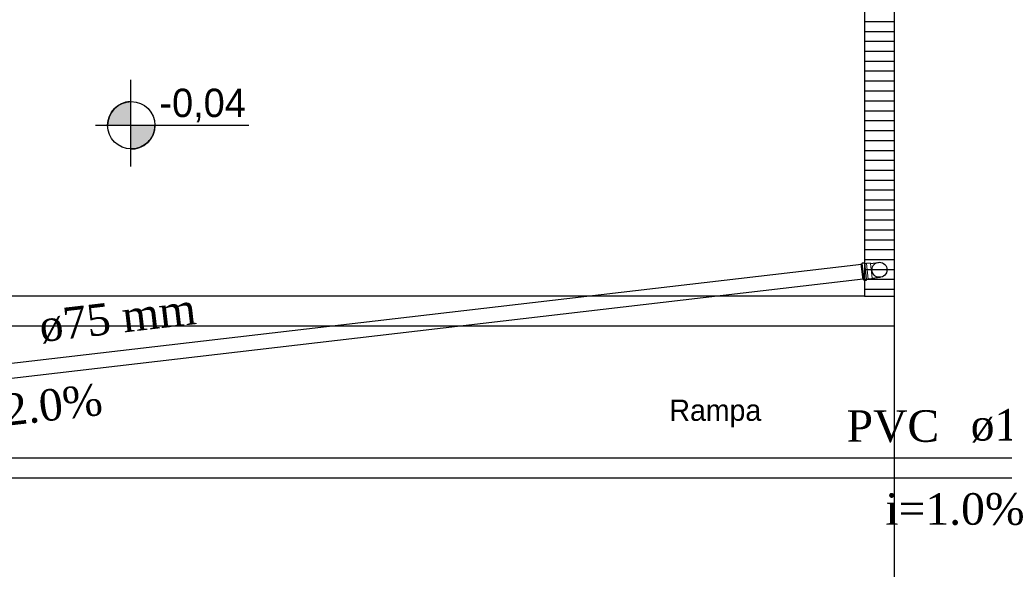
# Model space of a CAD drawing. Header units: millimetres. Extents: x 335 to 739279, y -1 to 84.
# Tile 42 of 244: x 369.92 to 376.54, y 5.02 to 8.71. Entities that reach past the tile are written whole.
import ezdxf

# ---------------------------------------------------------------- set-up
doc = ezdxf.new("R2010")
doc.units = ezdxf.units.MM
doc.header["$MEASUREMENT"] = 0
for name, color, linetype, lineweight in [('Simbolos', 1, 'Continuous', 30), ('SIMBOLOS INT', 8, 'Continuous', 5), ('TQ-Seção tubo', 1, 'Continuous', 30), ('TQ-Textos tubo', 7, 'Continuous', 20)]:
    doc.layers.add(name, color=color, linetype=linetype, lineweight=lineweight)
doc.styles.add('CenturyGothic', font='GOTHIC.TTF')
doc.styles.add('TimesNewRoman', font='times.ttf')

msp = doc.modelspace()

# ---------------------------------------------------------------- hatches: boundary and pattern name
at = {"linetype": 'Continuous'}
for points in [[(370.5338, 8.0029), (370.6668, 8.0029), (370.6668, 8.1619), (370.6248, 8.1559), (370.5878, 8.1389), (370.5588, 8.1139), (370.5338, 8.0799), (370.5178, 8.0429), (370.5178, 8.0429), (370.5138, 8.0029), (370.5138, 8.0029), (370.5338, 8.0029), (370.5338, 8.0029)], [(370.6668, 7.8439), (370.7078, 7.8479), (370.7368, 7.8569), (370.7678, 7.8759), (370.7948, 7.9009), (370.8148, 7.9329), (370.8148, 7.9329), (370.8268, 7.9669), (370.8268, 7.9669), (370.8318, 8.0029), (370.8318, 8.0029), (370.6668, 8.0029), (370.6668, 7.8439), (370.6668, 7.8439), (370.6668, 7.8439)]]:
    msp.add_hatch(color=7, dxfattribs=at).paths.add_polyline_path(points)

# ---------------------------------------------------------------- linework, layer by layer
at = {"color": 7}
for p, q in [((375.6018, 11.4989), (375.6018, 6.8549)), ((375.8028, 6.8549), (375.8028, 11.4989)), ((375.8028, 8.6989), (375.6018, 8.6989)), ((375.8028, 8.6319), (375.6018, 8.6319)), ((375.8028, 8.5659), (375.6018, 8.5659)), ((375.8028, 8.4989), (375.6018, 8.4989)), ((375.8028, 8.4319), (375.6018, 8.4319)), ((375.8028, 8.3659), (375.6018, 8.3659)), ((370.6668, 8.3089), (370.6668, 7.7249)), ((375.8028, 8.2989), (375.6018, 8.2989)), ((375.8028, 8.2319), (375.6018, 8.2319)), ((370.6668, 8.1619), (370.6668, 7.8439)), ((375.8028, 8.1659), (375.6018, 8.1659)), ((375.8028, 8.0989), (375.6018, 8.0989)), ((375.8028, 8.0319), (375.6018, 8.0319)), ((370.4328, 8.0029), (371.4628, 8.0029)), ((370.5138, 8.0029), (370.8318, 8.0029)), ((375.8028, 7.9659), (375.6018, 7.9659)), ((375.8028, 7.8989), (375.6018, 7.8989)), ((375.8028, 7.8319), (375.6018, 7.8319)), ((375.8028, 7.7659), (375.6018, 7.7659)), ((375.8028, 7.6989), (375.6018, 7.6989)), ((375.8028, 7.6319), (375.6018, 7.6319)), ((375.8028, 7.5659), (375.6018, 7.5659)), ((375.8028, 7.4989), (375.6018, 7.4989)), ((375.8028, 7.4319), (375.6018, 7.4319)), ((375.8028, 7.3659), (375.6018, 7.3659)), ((375.8028, 7.2989), (375.6018, 7.2989)), ((375.8028, 7.2319), (375.6018, 7.2319)), ((375.8028, 7.1659), (375.6018, 7.1659)), ((375.8028, 7.0989), (375.6018, 7.0989)), ((375.8028, 7.0319), (375.6018, 7.0319)), ((375.8028, 6.9659), (375.6018, 6.9659)), ((375.8028, 6.8989), (375.6018, 6.8989)), ((375.6018, 6.8549), (364.6998, 6.8549)), ((375.6018, 6.8549), (375.8028, 6.8549)), ((375.8028, 6.6559), (375.8028, 6.8549)), ((364.4578, 6.6559), (375.8028, 6.6559)), ((375.8028, 4.6659), (375.8028, 6.6559))]:
    msp.add_line(p, q, dxfattribs=at)
msp.add_circle((370.6728, 8.0029), 0.1592, dxfattribs=at)
for start, end in [(92.4939, 180), (267.506, 0)]:
    msp.add_arc((370.6728, 8.0029), 0.1592, start, end, dxfattribs=at)
at = {"layer": 'Simbolos', "color": 1}
for p, q in [((375.5802, 7.0712), (375.5861, 7.0718)), ((375.592, 6.9658), (375.5802, 7.0712)), ((375.587, 7.0729), (375.5875, 7.077)), ((375.5884, 7.0781), (375.6003, 7.0795)), ((375.6029, 7.0747), (375.6015, 7.0786)), ((375.604, 7.0738), (375.6149, 7.0751)), ((375.6149, 7.0751), (375.6159, 7.0752)), ((375.6159, 7.0752), (375.6388, 7.0778)), ((375.6388, 7.0778), (375.6421, 7.0751)), ((375.592, 6.9658), (375.598, 6.9665)), ((375.5991, 6.9656), (375.6006, 6.9617)), ((375.6017, 6.9609), (375.6136, 6.9622)), ((375.615, 6.9674), (375.6145, 6.9633)), ((375.6159, 6.9685), (375.6268, 6.9697)), ((375.6268, 6.9697), (375.6278, 6.9699)), ((375.6278, 6.9699), (375.6507, 6.9724)), ((375.6507, 6.9724), (375.6533, 6.9758))]:
    msp.add_line(p, q, dxfattribs=at)
at = {"layer": 'Simbolos'}
for p, q in [((375.6421, 7.0751), (375.6967, 7.0813)), ((375.6533, 6.9758), (375.708, 6.9819))]:
    msp.add_line(p, q, dxfattribs=at)
msp.add_circle((375.7024, 7.0316), 0.0503, dxfattribs=at)
at = {"layer": 'Simbolos', "color": 1}
for centre, start, end in [((375.586, 7.0728), 276.4422, 351.4422), ((375.5885, 7.0771), 96.4422, 171.4422), ((375.6005, 7.0785), 11.4422, 96.4422), ((375.6039, 7.0748), 191.4422, 276.4422), ((375.5981, 6.9655), 21.4422, 96.4422), ((375.6015, 6.9619), 201.4422, 276.4422), ((375.6135, 6.9632), 276.4422, 1.4422), ((375.616, 6.9675), 96.4422, 181.4422)]:
    msp.add_arc(centre, 0.00133, start, end, dxfattribs=at)
at = {"layer": 'SIMBOLOS INT', "color": 1}
for p, q in [((375.599, 6.9666), (375.5871, 7.0719)), ((375.6149, 6.9684), (375.603, 7.0737)), ((375.6149, 7.0751), (375.6268, 6.9697)), ((375.6421, 7.0751), (375.6533, 6.9758))]:
    msp.add_line(p, q, dxfattribs=at)
at = {"layer": 'TQ-Seção tubo'}
for p, q in [((375.5805, 7.0684), (364.7975, 5.8111)), ((375.5917, 6.969), (364.8091, 5.7118)), ((387.6355, 5.7648), (365.2637, 5.7648)), ((387.6355, 5.6315), (364.8033, 5.6315))]:
    msp.add_line(p, q, dxfattribs=at)

# ---------------------------------------------------------------- texts
at = {"color": 7, "attachment_point": 7, "line_spacing_factor": 0.798, "style": 'CenturyGothic'}
for s, insert, char_height, width in [('-0,04', (370.8618, 8.0228), 0.19066, 1.345901), ('Rampa', (374.2908, 5.9733), 0.143, 1.524913)]:
    msp.add_mtext(s, dxfattribs=dict(at, insert=insert, char_height=char_height, width=width))
at = {"layer": 'TQ-Textos tubo', "char_height": 0.2118, "rotation": 6.65204, "line_spacing_factor": 0.798, "style": 'TimesNewRoman'}
for s, insert, width, attachment_point in [('ø75 mm', (370.0687, 6.5323), 1.972442, 7), ('i=2.0%', (370.0237, 6.0003), 1.74329, 8)]:
    msp.add_mtext(s, dxfattribs=dict(at, insert=insert, width=width, attachment_point=attachment_point))
at = {"layer": 'TQ-Textos tubo', "char_height": 0.2118, "line_spacing_factor": 0.798, "style": 'TimesNewRoman'}
for s, insert, width, attachment_point in [('PVC', (376.1038, 5.8708), 1.157359, 9), ('ø100 mm', (376.3158, 5.8708), 2.271208, 7), ('i=1.0%', (376.2098, 5.3138), 1.74329, 8)]:
    msp.add_mtext(s, dxfattribs=dict(at, insert=insert, width=width, attachment_point=attachment_point))

doc.saveas('drawing.dxf')
